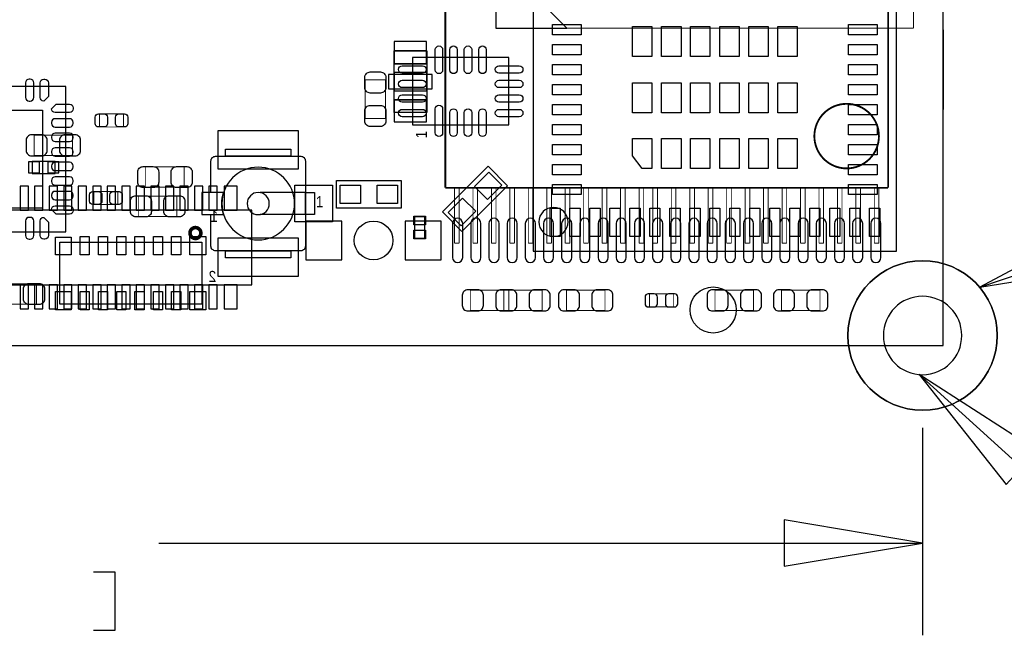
# Model space of a CAD drawing. Extents: x -9.2 to 76.7, y -8.3 to 44.6.
# Tile 6 of 10: x 35.8 to 62.9, y -8 to 9. Entities that reach past the tile are written whole.
import ezdxf

# ---------------------------------------------------------------- set-up
doc = ezdxf.new("R2010")
doc.units = 0
for name, color, linetype in [('ASSEMBLY_BOTTOM', 254, 'CONTINUOUS'), ('ASSEMBLY_TOP', 7, 'CONTINUOUS'), ('BOTTOM', 213, 'CONTINUOUS'), ('DIMENSION', 1, 'CONTINUOUS'), ('OUTLINE', 3, 'CONTINUOUS'), ('TOP', 7, 'CONTINUOUS')]:
    doc.layers.add(name, color=color, linetype=linetype)

msp = doc.modelspace()

# ---------------------------------------------------------------- linework, layer by layer
at = {"layer": 'ASSEMBLY_BOTTOM'}
for points, const_width in [([(48.89754, 21.740114), (48.89754, 8.739886)], 0.0254), ([(60.397644, 8.739886), (60.397644, 21.740114)], 0.0254), ([(47.505112, 21.1582), (47.505112, 4.3434)], 0.0508), ([(59.697112, 4.3434), (59.697112, 21.1582)], 0.0508), ([(48.89754, 8.739886), (60.397644, 8.739886)], 0.0254), ([(36.185094, 5.791708), (36.185094, 5.231892), (37.24529, 5.231892), (37.24529, 5.791708), (36.185094, 5.791708)], 0.024892), ([(47.505112, 4.3434), (59.697112, 4.3434)], 0.0508), ([(47.759112, 2.8194), (47.759112, 4.3434)], 0.0254), ([(47.886112, 4.3434), (47.886112, 2.8194)], 0.0254), ([(48.267112, 2.8194), (48.267112, 4.3434)], 0.0254), ([(48.394112, 4.3434), (48.394112, 2.8194)], 0.0254), ([(48.775112, 2.8194), (48.775112, 4.3434)], 0.0254), ([(48.902112, 4.3434), (48.902112, 2.8194)], 0.0254), ([(49.283112, 2.8194), (49.283112, 4.3434)], 0.0254), ([(49.410112, 4.3434), (49.410112, 2.8194)], 0.0254), ([(49.791112, 2.8194), (49.791112, 4.3434)], 0.0254), ([(49.918112, 4.3434), (49.918112, 2.8194)], 0.0254), ([(50.299112, 2.8194), (50.299112, 4.3434)], 0.0254), ([(50.426112, 4.3434), (50.426112, 2.8194)], 0.0254), ([(50.807112, 2.8194), (50.807112, 4.3434)], 0.0254), ([(50.934112, 4.3434), (50.934112, 2.8194)], 0.0254), ([(51.315112, 2.8194), (51.315112, 4.3434)], 0.0254), ([(51.442112, 4.3434), (51.442112, 2.8194)], 0.0254), ([(51.823112, 2.8194), (51.823112, 4.3434)], 0.0254), ([(51.950112, 4.3434), (51.950112, 2.8194)], 0.0254), ([(52.331112, 2.8194), (52.331112, 4.3434)], 0.0254), ([(52.458112, 4.3434), (52.458112, 2.8194)], 0.0254), ([(52.839112, 2.8194), (52.839112, 4.3434)], 0.0254), ([(52.966112, 4.3434), (52.966112, 2.8194)], 0.0254), ([(53.220112, 2.8194), (53.220112, 4.3434)], 0.0254), ([(53.347112, 4.3434), (53.347112, 2.8194)], 0.0254), ([(53.728112, 2.8194), (53.728112, 4.3434)], 0.0254), ([(53.855112, 4.3434), (53.855112, 2.8194)], 0.0254), ([(54.236112, 2.8194), (54.236112, 4.3434)], 0.0254), ([(54.363112, 4.3434), (54.363112, 2.8194)], 0.0254), ([(54.744112, 2.8194), (54.744112, 4.3434)], 0.0254), ([(54.871112, 4.3434), (54.871112, 2.8194)], 0.0254), ([(55.252112, 2.8194), (55.252112, 4.3434)], 0.0254), ([(55.379112, 4.3434), (55.379112, 2.8194)], 0.0254), ([(55.760112, 2.8194), (55.760112, 4.3434)], 0.0254), ([(55.887112, 4.3434), (55.887112, 2.8194)], 0.0254), ([(56.268112, 2.8194), (56.268112, 4.3434)], 0.0254), ([(56.395112, 4.3434), (56.395112, 2.8194)], 0.0254), ([(56.776112, 2.8194), (56.776112, 4.3434)], 0.0254), ([(56.903112, 4.3434), (56.903112, 2.8194)], 0.0254), ([(57.284112, 2.8194), (57.284112, 4.3434)], 0.0254), ([(57.411112, 4.3434), (57.411112, 2.8194)], 0.0254), ([(57.792112, 2.8194), (57.792112, 4.3434)], 0.0254), ([(57.919112, 4.3434), (57.919112, 2.8194)], 0.0254), ([(58.300112, 2.8194), (58.300112, 4.3434)], 0.0254), ([(58.427112, 4.3434), (58.427112, 2.8194)], 0.0254), ([(58.808112, 2.8194), (58.808112, 4.3434)], 0.0254), ([(58.935112, 4.3434), (58.935112, 2.8194)], 0.0254), ([(59.316112, 2.8194), (59.316112, 4.3434)], 0.0254), ([(59.443112, 4.3434), (59.443112, 2.8194)], 0.0254), ([(47.886112, 2.8194), (47.759112, 2.8194)], 0.0254), ([(48.394112, 2.8194), (48.267112, 2.8194)], 0.0254), ([(48.902112, 2.8194), (48.775112, 2.8194)], 0.0254), ([(49.410112, 2.8194), (49.283112, 2.8194)], 0.0254), ([(49.918112, 2.8194), (49.791112, 2.8194)], 0.0254), ([(50.426112, 2.8194), (50.299112, 2.8194)], 0.0254), ([(50.934112, 2.8194), (50.807112, 2.8194)], 0.0254), ([(51.442112, 2.8194), (51.315112, 2.8194)], 0.0254), ([(51.950112, 2.8194), (51.823112, 2.8194)], 0.0254), ([(52.458112, 2.8194), (52.331112, 2.8194)], 0.0254), ([(52.966112, 2.8194), (52.839112, 2.8194)], 0.0254), ([(53.347112, 2.8194), (53.220112, 2.8194)], 0.0254), ([(53.855112, 2.8194), (53.728112, 2.8194)], 0.0254), ([(54.363112, 2.8194), (54.236112, 2.8194)], 0.0254), ([(54.871112, 2.8194), (54.744112, 2.8194)], 0.0254), ([(55.379112, 2.8194), (55.252112, 2.8194)], 0.0254), ([(55.887112, 2.8194), (55.760112, 2.8194)], 0.0254), ([(56.395112, 2.8194), (56.268112, 2.8194)], 0.0254), ([(56.903112, 2.8194), (56.776112, 2.8194)], 0.0254), ([(57.411112, 2.8194), (57.284112, 2.8194)], 0.0254), ([(57.919112, 2.8194), (57.792112, 2.8194)], 0.0254), ([(58.427112, 2.8194), (58.300112, 2.8194)], 0.0254), ([(58.935112, 2.8194), (58.808112, 2.8194)], 0.0254), ([(59.443112, 2.8194), (59.316112, 2.8194)], 0.0254), ([(49.253902, 0.964692), (49.253902, 1.524508), (48.193706, 1.524508), (48.193706, 0.964692), (49.253902, 0.964692)], 0.024892), ([(49.113694, 1.524508), (49.113694, 0.964692), (50.17389, 0.964692), (50.17389, 1.524508), (49.113694, 1.524508)], 0.024892), ([(50.840894, 1.524508), (50.840894, 0.964692), (51.90109, 0.964692), (51.90109, 1.524508), (50.840894, 1.524508)], 0.024892), ([(53.783738, 1.064514), (53.783738, 1.424686), (53.123846, 1.424686), (53.123846, 1.064514), (53.783738, 1.064514)], 0.024892), ([(55.99049, 0.964692), (55.99049, 1.524508), (54.930294, 1.524508), (54.930294, 0.964692), (55.99049, 0.964692)], 0.024892), ([(56.759094, 1.524508), (56.759094, 0.964692), (57.81929, 0.964692), (57.81929, 1.524508), (56.759094, 1.524508)], 0.024892)]:
    msp.add_lwpolyline(points, dxfattribs=dict(at, const_width=const_width))
for points in [[(48.896524, 10.691114), (48.896524, 8.739886), (50.847498, 8.739886)], [(46.994572, 8.1153), (46.095412, 8.1153), (46.095412, 7.76478), (46.994572, 7.76478)], [(46.994572, 7.51332), (46.095412, 7.51332), (46.095412, 7.01548), (46.994572, 7.01548)], [(46.994572, 6.4135), (46.095412, 6.4135), (46.095412, 6.76402), (46.994572, 6.76402)]]:
    msp.add_lwpolyline(points, close=True, dxfattribs=at)
for points in [[(46.095412, 6.4135), (46.095412, 8.1153)], [(46.095412, 8.1153), (46.994572, 8.1153)], [(46.994572, 8.1153), (46.994572, 6.4135)], [(46.994572, 6.4135), (46.095412, 6.4135)], [(36.132008, 5.070856), (36.132008, 4.740656)], [(36.761928, 5.070856), (36.132008, 5.070856)], [(36.761928, 4.740656), (36.761928, 5.070856)], [(36.132008, 4.740656), (36.761928, 4.740656)], [(42.181272, 3.73126), (22.445472, 3.73126), (22.445472, 1.67386), (42.181272, 1.67386), (42.181272, 3.73126)]]:
    msp.add_lwpolyline(points, dxfattribs=at)
at = {"layer": 'ASSEMBLY_BOTTOM', "const_width": 0.0508}
msp.add_lwpolyline([(59.443112, 5.7658, 1), (57.665112, 5.7658, 1), (59.443112, 5.7658)], format="xyb", dxfattribs=at)
at = {"layer": 'ASSEMBLY_TOP'}
for points in [[(49.928272, 2.59588), (59.925712, 2.59588), (59.925712, 12.59332), (49.928272, 12.59332), (49.928272, 2.59588)], [(46.605444, 7.926324), (46.605444, 6.076188)], [(49.25568, 7.926324), (46.605444, 7.926324)], [(49.25568, 6.076188), (49.25568, 7.926324)], [(33.065212, 3.13182), (37.063172, 3.13182), (37.063172, 7.12978), (33.065212, 7.12978), (33.065212, 3.13182)], [(46.605444, 6.076188), (49.25568, 6.076188)], [(47.425356, 3.678428), (48.682656, 4.935728), (49.221644, 4.39674), (47.964344, 3.13944), (47.425356, 3.678428)], [(44.513754, 4.545838), (46.291754, 4.545838), (46.291754, 3.783838), (44.513754, 3.783838), (44.513754, 4.545838)], [(43.654726, 4.210812), (42.408856, 4.210812)], [(41.054782, 2.737866), (41.054782, 3.610864)], [(43.654726, 3.610864), (42.408856, 3.610864)], [(46.659038, 2.961132), (46.938946, 2.961132), (46.938946, 3.541268), (46.659038, 3.541268), (46.659038, 2.961132)]]:
    msp.add_lwpolyline(points, dxfattribs=at)
at = {"layer": 'ASSEMBLY_TOP', "const_width": 0.024892}
for points in [[(45.299884, 7.311898), (45.8597, 7.311898), (45.8597, 6.251702), (45.299884, 6.251702), (45.299884, 7.311898)], [(37.985446, 6.017514), (37.985446, 6.377686), (38.645338, 6.377686), (38.645338, 6.017514), (37.985446, 6.017514)], [(40.317674, 4.917694), (40.317674, 4.357878), (39.257478, 4.357878), (39.257478, 4.917694), (40.317674, 4.917694)], [(37.833046, 3.883914), (37.833046, 4.244086), (38.492938, 4.244086), (38.492938, 3.883914), (37.833046, 3.883914)], [(39.055294, 3.555492), (39.055294, 4.115308), (40.11549, 4.115308), (40.11549, 3.555492), (39.055294, 3.555492)], [(35.194494, 1.142492), (35.194494, 1.702308), (36.25469, 1.702308), (36.25469, 1.142492), (35.194494, 1.142492)]]:
    msp.add_lwpolyline(points, dxfattribs=at)
at = {"layer": 'ASSEMBLY_TOP'}
for points in [[(41.054782, 4.210812), (41.054782, 5.08381, -0.414214), (41.181782, 5.21081), (43.527726, 5.21081, -0.414214), (43.654726, 5.08381), (43.654726, 2.737866, -0.414214), (43.527726, 2.610866), (41.181782, 2.610866, -0.414214), (41.054782, 2.737866)], [(43.354752, 3.910838, 1), (41.354756, 3.910838, 1), (43.354752, 3.910838)], [(42.659554, 3.910838, 1), (42.049954, 3.910838, 1), (42.659554, 3.910838)]]:
    msp.add_lwpolyline(points, format="xyb", dxfattribs=at)
for points in [[(43.256454, 5.21081), (41.453054, 5.21081), (41.453054, 5.409438), (43.256454, 5.409438)], [(43.904154, 3.610864), (43.654726, 3.610864), (43.654726, 4.210812), (43.904154, 4.210812)], [(40.799512, 2.8448), (40.799512, 1.143), (36.898072, 1.143), (36.898072, 2.8448)], [(43.256454, 2.412238), (41.453054, 2.412238), (41.453054, 2.610866), (43.256454, 2.610866)]]:
    msp.add_lwpolyline(points, close=True, dxfattribs=at)
for points in [[(41.400984, 4.210812), (40.805354, 4.210812), (40.805354, 3.610864), (41.400984, 3.610864, -0.076601), (41.354756, 3.910838, -0.076974)], [(50.883312, 3.4036, 1), (50.080672, 3.4036, 1)]]:
    msp.add_lwpolyline(points, format="xyb", close=True, dxfattribs=at)
at = {"layer": 'ASSEMBLY_TOP', "const_width": 0.09906}
msp.add_lwpolyline([(40.776398, 3.099054, 1.000127), (40.47744, 3.0988, 0.999873), (40.776398, 3.099054)], format="xyb", dxfattribs=at)
at = {"layer": 'BOTTOM'}
for points in [[(46.989492, 8.3693), (46.100492, 8.3693), (46.100492, 7.7597), (46.989492, 7.7597)], [(47.144432, 7.46506), (45.945552, 7.46506), (45.945552, 7.06374), (47.144432, 7.06374)], [(46.989492, 6.7691), (46.100492, 6.7691), (46.100492, 6.1595), (46.989492, 6.1595)], [(36.332414, 4.753356), (36.332414, 5.058156), (36.027614, 5.058156), (36.027614, 4.753356)], [(36.866322, 4.753356), (36.866322, 5.058156), (36.561522, 5.058156), (36.561522, 4.753356)], [(36.028122, 3.72745), (36.028122, 4.38785), (35.799522, 4.38785), (35.799522, 3.72745)], [(36.428172, 3.72745), (36.428172, 4.38785), (36.199572, 4.38785), (36.199572, 3.72745)], [(36.828222, 3.72745), (36.828222, 4.38785), (36.599622, 4.38785), (36.599622, 3.72745)], [(37.228272, 3.72745), (37.228272, 4.38785), (36.999672, 4.38785), (36.999672, 3.72745)], [(37.628322, 3.72745), (37.628322, 4.38785), (37.399722, 4.38785), (37.399722, 3.72745)], [(38.028372, 3.72745), (38.028372, 4.38785), (37.799772, 4.38785), (37.799772, 3.72745)], [(38.428422, 3.72745), (38.428422, 4.38785), (38.199822, 4.38785), (38.199822, 3.72745)], [(38.828472, 3.72745), (38.828472, 4.38785), (38.599872, 4.38785), (38.599872, 3.72745)], [(39.228522, 3.72745), (39.228522, 4.38785), (38.999922, 4.38785), (38.999922, 3.72745)], [(39.628572, 3.72745), (39.628572, 4.38785), (39.399972, 4.38785), (39.399972, 3.72745)], [(40.028622, 3.72745), (40.028622, 4.38785), (39.800022, 4.38785), (39.800022, 3.72745)], [(40.428672, 3.72745), (40.428672, 4.38785), (40.200072, 4.38785), (40.200072, 3.72745)], [(40.828722, 3.72745), (40.828722, 4.38785), (40.600122, 4.38785), (40.600122, 3.72745)], [(41.228772, 3.72745), (41.228772, 4.38785), (41.000172, 4.38785), (41.000172, 3.72745)], [(41.774872, 3.72745), (41.774872, 4.38785), (41.419272, 4.38785), (41.419272, 3.72745)], [(43.666664, 2.361438), (44.657264, 2.361438), (44.657264, 3.428238), (43.666664, 3.428238)], [(46.402244, 2.361438), (47.392844, 2.361438), (47.392844, 3.428238), (46.402244, 3.428238)], [(36.028122, 1.01727), (36.028122, 1.67767), (35.799522, 1.67767), (35.799522, 1.01727)], [(36.428172, 1.01727), (36.428172, 1.67767), (36.199572, 1.67767), (36.199572, 1.01727)], [(36.828222, 1.01727), (36.828222, 1.67767), (36.599622, 1.67767), (36.599622, 1.01727)], [(37.228272, 1.01727), (37.228272, 1.67767), (36.999672, 1.67767), (36.999672, 1.01727)], [(37.628322, 1.01727), (37.628322, 1.67767), (37.399722, 1.67767), (37.399722, 1.01727)], [(38.028372, 1.01727), (38.028372, 1.67767), (37.799772, 1.67767), (37.799772, 1.01727)], [(38.428422, 1.01727), (38.428422, 1.67767), (38.199822, 1.67767), (38.199822, 1.01727)], [(38.828472, 1.01727), (38.828472, 1.67767), (38.599872, 1.67767), (38.599872, 1.01727)], [(39.228522, 1.01727), (39.228522, 1.67767), (38.999922, 1.67767), (38.999922, 1.01727)], [(39.628572, 1.01727), (39.628572, 1.67767), (39.399972, 1.67767), (39.399972, 1.01727)], [(40.028622, 1.01727), (40.028622, 1.67767), (39.800022, 1.67767), (39.800022, 1.01727)], [(40.428672, 1.01727), (40.428672, 1.67767), (40.200072, 1.67767), (40.200072, 1.01727)], [(40.828722, 1.01727), (40.828722, 1.67767), (40.600122, 1.67767), (40.600122, 1.01727)], [(41.228772, 1.01727), (41.228772, 1.67767), (41.000172, 1.67767), (41.000172, 1.01727)], [(41.774872, 1.01727), (41.774872, 1.67767), (41.419272, 1.67767), (41.419272, 1.01727)]]:
    msp.add_lwpolyline(points, close=True, dxfattribs=at)
for points in [[(36.115244, 5.221732), (36.395152, 5.221732, 0.414846), (36.545266, 5.371846), (36.545266, 5.651754, 0.414846), (36.395152, 5.801868), (36.115244, 5.801868, 0.414846), (35.96513, 5.651754), (35.96513, 5.371846, 0.414846)], [(37.31514, 5.801868), (37.035232, 5.801868, 0.414846), (36.885118, 5.651754), (36.885118, 5.371846, 0.414846), (37.035232, 5.221732), (37.31514, 5.221732, 0.414846), (37.465254, 5.371846), (37.465254, 5.651754, 0.414846)], [(47.705772, 3.3655), (47.705772, 2.4257, 1), (47.985172, 2.4257), (47.985172, 3.3655, 1)], [(48.206152, 3.3655), (48.206152, 2.4257, 1), (48.485552, 2.4257), (48.485552, 3.3655, 1)], [(48.706532, 3.3655), (48.706532, 2.4257, 1), (48.985932, 2.4257), (48.985932, 3.3655, 1)], [(49.206912, 3.3655), (49.206912, 2.4257, 1), (49.486312, 2.4257), (49.486312, 3.3655, 1)], [(49.707292, 3.3655), (49.707292, 2.4257, 1), (49.986692, 2.4257), (49.986692, 3.3655, 1)], [(50.207672, 3.3655), (50.207672, 2.4257, 1), (50.487072, 2.4257), (50.487072, 3.3655, 1)], [(50.708052, 3.3655), (50.708052, 2.4257, 1), (50.987452, 2.4257), (50.987452, 3.3655, 1)], [(51.208432, 3.3655), (51.208432, 2.4257, 1), (51.487832, 2.4257), (51.487832, 3.3655, 1)], [(51.711352, 3.3655), (51.711352, 2.4257, 1), (51.990752, 2.4257), (51.990752, 3.3655, 1)], [(52.209192, 3.3655), (52.209192, 2.4257, 1), (52.488592, 2.4257), (52.488592, 3.3655, 1)], [(52.709572, 3.3655), (52.709572, 2.4257, 1), (52.988972, 2.4257), (52.988972, 3.3655, 1)], [(53.212492, 3.3655), (53.212492, 2.4257, 1), (53.491892, 2.4257), (53.491892, 3.3655, 1)], [(53.710332, 3.3655), (53.710332, 2.4257, 1), (53.989732, 2.4257), (53.989732, 3.3655, 1)], [(54.213252, 3.3655), (54.213252, 2.4257, 1), (54.492652, 2.4257), (54.492652, 3.3655, 1)], [(54.713632, 3.3655), (54.713632, 2.4257, 1), (54.993032, 2.4257), (54.993032, 3.3655, 1)], [(55.211472, 3.3655), (55.211472, 2.4257, 1), (55.490872, 2.4257), (55.490872, 3.3655, 1)], [(55.714392, 3.3655), (55.714392, 2.4257, 1), (55.993792, 2.4257), (55.993792, 3.3655, 1)], [(56.214772, 3.3655), (56.214772, 2.4257, 1), (56.494172, 2.4257), (56.494172, 3.3655, 1)], [(56.715152, 3.3655), (56.715152, 2.4257, 1), (56.994552, 2.4257), (56.994552, 3.3655, 1)], [(57.215532, 3.3655), (57.215532, 2.4257, 1), (57.494932, 2.4257), (57.494932, 3.3655, 1)], [(57.715912, 3.3655), (57.715912, 2.4257, 1), (57.995312, 2.4257), (57.995312, 3.3655, 1)], [(58.216292, 3.3655), (58.216292, 2.4257, 1), (58.495692, 2.4257), (58.495692, 3.3655, 1)], [(58.716672, 3.3655), (58.716672, 2.4257, 1), (58.996072, 2.4257), (58.996072, 3.3655, 1)], [(59.217052, 3.3655), (59.217052, 2.4257, 1), (59.496452, 2.4257), (59.496452, 3.3655, 1)], [(48.123856, 0.954532), (48.403764, 0.954532, 0.414846), (48.553878, 1.104646), (48.553878, 1.384554, 0.414846), (48.403764, 1.534668), (48.123856, 1.534668, 0.414846), (47.973742, 1.384554), (47.973742, 1.104646, 0.414846)], [(49.043844, 0.954532), (49.323752, 0.954532, 0.414846), (49.473866, 1.104646), (49.473866, 1.384554, 0.414846), (49.323752, 1.534668), (49.043844, 1.534668, 0.414846), (48.89373, 1.384554), (48.89373, 1.104646, 0.414846)], [(49.323752, 1.534668), (49.043844, 1.534668, 0.414846), (48.89373, 1.384554), (48.89373, 1.104646, 0.414846), (49.043844, 0.954532), (49.323752, 0.954532, 0.414846), (49.473866, 1.104646), (49.473866, 1.384554, 0.414846)], [(50.24374, 1.534668), (49.963832, 1.534668, 0.414846), (49.813718, 1.384554), (49.813718, 1.104646, 0.414846), (49.963832, 0.954532), (50.24374, 0.954532, 0.414846), (50.393854, 1.104646), (50.393854, 1.384554, 0.414846)], [(50.771044, 0.954532), (51.050952, 0.954532, 0.414846), (51.201066, 1.104646), (51.201066, 1.384554, 0.414846), (51.050952, 1.534668), (50.771044, 1.534668, 0.414846), (50.62093, 1.384554), (50.62093, 1.104646, 0.414846)], [(51.97094, 1.534668), (51.691032, 1.534668, 0.414846), (51.540918, 1.384554), (51.540918, 1.104646, 0.414846), (51.691032, 0.954532), (51.97094, 0.954532, 0.414846), (52.121054, 1.104646), (52.121054, 1.384554, 0.414846)], [(53.093874, 1.064514), (53.253894, 1.064514, 0.413587), (53.34381, 1.154684), (53.34381, 1.334516, 0.413587), (53.253894, 1.424686), (53.093874, 1.424686, 0.413587), (53.003958, 1.334516), (53.003958, 1.154684, 0.413587)], [(53.81371, 1.424686), (53.65369, 1.424686, 0.413587), (53.563774, 1.334516), (53.563774, 1.154684, 0.413587), (53.65369, 1.064514), (53.81371, 1.064514, 0.413587), (53.903626, 1.154684), (53.903626, 1.334516, 0.413587)], [(54.860444, 0.954532), (55.140352, 0.954532, 0.414846), (55.290466, 1.104646), (55.290466, 1.384554, 0.414846), (55.140352, 1.534668), (54.860444, 1.534668, 0.414846), (54.71033, 1.384554), (54.71033, 1.104646, 0.414846)], [(56.06034, 1.534668), (55.780432, 1.534668, 0.414846), (55.630318, 1.384554), (55.630318, 1.104646, 0.414846), (55.780432, 0.954532), (56.06034, 0.954532, 0.414846), (56.210454, 1.104646), (56.210454, 1.384554, 0.414846)], [(56.689244, 0.954532), (56.969152, 0.954532, 0.414846), (57.119266, 1.104646), (57.119266, 1.384554, 0.414846), (56.969152, 1.534668), (56.689244, 1.534668, 0.414846), (56.53913, 1.384554), (56.53913, 1.104646, 0.414846)], [(57.88914, 1.534668), (57.609232, 1.534668, 0.414846), (57.459118, 1.384554), (57.459118, 1.104646, 0.414846), (57.609232, 0.954532), (57.88914, 0.954532, 0.414846), (58.039254, 1.104646), (58.039254, 1.384554, 0.414846)]]:
    msp.add_lwpolyline(points, format="xyb", close=True, dxfattribs=at)
for centre, radius in [((45.529754, 2.894838), 0.5334), ((60.644532, 0.2794), 2.0574)]:
    msp.add_circle(centre, radius, dxfattribs=at)
at = {"layer": 'DIMENSION'}
for points in [[(61.210952, 2.54), (61.210952, 44.597066)], [(65.624964, 3.424682), (62.217808, 1.60528), (66.030856, 2.22123), (65.624964, 3.424682)], [(62.217808, 1.60528), (65.372488, 2.669286)], [(60.54725, -0.795782), (65.975484, -5.710428), (64.965072, -5.688584)], [(63.797942, -2.882138), (60.54725, -0.795782), (62.945518, -3.823716), (63.797942, -2.882138)], [(60.644532, -2.2606), (60.644532, -7.972044)], [(56.834532, -6.067044), (60.644532, -5.432044), (56.834532, -4.797044), (56.834532, -6.067044)], [(39.620952, -5.432044), (60.644532, -5.432044)], [(37.823902, -7.832344), (38.420802, -7.832344), (38.420802, -6.232144), (37.823902, -6.232144)]]:
    msp.add_lwpolyline(points, dxfattribs=at)
for points in [[(62.701932, 0.2794, 1), (58.587132, 0.2794, 1)], [(61.724032, 0.2794, 1), (59.565032, 0.2794, 1)]]:
    msp.add_lwpolyline(points, format="xyb", close=True, dxfattribs=at)
at = {"layer": 'OUTLINE'}
msp.add_lwpolyline([(6.031992, 30.1117), (6.031992, 0), (61.210952, 0), (61.210952, 30.1117)], close=True, dxfattribs=at)
for points in [[(61.210952, 8.69188), (61.210952, 6.499606)], [(61.210952, 0.20828), (61.210952, 2.400554)]]:
    msp.add_lwpolyline(points, dxfattribs=at)
at = {"layer": 'TOP'}
for points in [[(51.246532, 8.55472), (50.459132, 8.55472), (50.459132, 8.83412), (51.246532, 8.83412)], [(52.661312, 7.95655), (52.661312, 8.78205), (53.194712, 8.78205), (53.194712, 7.95655)], [(53.461412, 7.95655), (53.461412, 8.78205), (53.994812, 8.78205), (53.994812, 7.95655)], [(54.258972, 7.95655), (54.258972, 8.78205), (54.792372, 8.78205), (54.792372, 7.95655)], [(55.061612, 7.95655), (55.061612, 8.78205), (55.595012, 8.78205), (55.595012, 7.95655)], [(55.859172, 7.95655), (55.859172, 8.78205), (56.392572, 8.78205), (56.392572, 7.95655)], [(56.659272, 7.95655), (56.659272, 8.78205), (57.192672, 8.78205), (57.192672, 7.95655)], [(59.394852, 8.55472), (58.607452, 8.55472), (58.607452, 8.83412), (59.394852, 8.83412)], [(51.246532, 8.00354), (50.459132, 8.00354), (50.459132, 8.28294), (51.246532, 8.28294)], [(59.394852, 8.00354), (58.607452, 8.00354), (58.607452, 8.28294), (59.394852, 8.28294)], [(51.246532, 7.4549), (50.459132, 7.4549), (50.459132, 7.7343), (51.246532, 7.7343)], [(59.394852, 7.4549), (58.607452, 7.4549), (58.607452, 7.7343), (59.394852, 7.7343)], [(51.246532, 6.90626), (50.459132, 6.90626), (50.459132, 7.18566), (51.246532, 7.18566)], [(52.661312, 6.40715), (52.661312, 7.23265), (53.194712, 7.23265), (53.194712, 6.40715)], [(53.461412, 6.40715), (53.461412, 7.23265), (53.994812, 7.23265), (53.994812, 6.40715)], [(54.258972, 6.40715), (54.258972, 7.23265), (54.792372, 7.23265), (54.792372, 6.40715)], [(55.061612, 6.40715), (55.061612, 7.23265), (55.595012, 7.23265), (55.595012, 6.40715)], [(55.859172, 6.40715), (55.859172, 7.23265), (56.392572, 7.23265), (56.392572, 6.40715)], [(56.659272, 6.40715), (56.659272, 7.23265), (57.192672, 7.23265), (57.192672, 6.40715)], [(59.394852, 6.90626), (58.607452, 6.90626), (58.607452, 7.18566), (59.394852, 7.18566)], [(51.246532, 6.35508), (50.459132, 6.35508), (50.459132, 6.63448), (51.246532, 6.63448)], [(59.394852, 6.35508), (58.607452, 6.35508), (58.607452, 6.63448), (59.394852, 6.63448)], [(33.714182, 3.78079), (33.714182, 6.48081), (36.414202, 6.48081), (36.414202, 3.78079)], [(51.246532, 5.8039), (50.459132, 5.8039), (50.459132, 6.0833), (51.246532, 6.0833)], [(59.394852, 5.8039), (58.607452, 5.8039), (58.607452, 6.0833), (59.394852, 6.0833)], [(43.459654, 4.852416), (41.249854, 4.852416), (41.249854, 5.919216), (43.459654, 5.919216)], [(53.194712, 4.87045), (52.928012, 4.87045), (52.661312, 5.2197), (52.661312, 5.69595), (53.194712, 5.69595)], [(53.461412, 4.87045), (53.461412, 5.69595), (53.994812, 5.69595), (53.994812, 4.87045)], [(54.258972, 4.87045), (54.258972, 5.69595), (54.792372, 5.69595), (54.792372, 4.87045)], [(55.061612, 4.87045), (55.061612, 5.69595), (55.595012, 5.69595), (55.595012, 4.87045)], [(55.859172, 4.87045), (55.859172, 5.69595), (56.392572, 5.69595), (56.392572, 4.87045)], [(56.659272, 4.87045), (56.659272, 5.69595), (57.192672, 5.69595), (57.192672, 4.87045)], [(51.246532, 5.25526), (50.459132, 5.25526), (50.459132, 5.53466), (51.246532, 5.53466)], [(59.394852, 5.25526), (58.607452, 5.25526), (58.607452, 5.53466), (59.394852, 5.53466)], [(51.246532, 4.70408), (50.459132, 4.70408), (50.459132, 4.98348), (51.246532, 4.98348)], [(59.394852, 4.70408), (58.607452, 4.70408), (58.607452, 4.98348), (59.394852, 4.98348)], [(48.700617, 4.773911), (49.059827, 4.414701), (48.664695, 4.019569), (48.305485, 4.378779)], [(44.40047, 3.402838), (43.35907, 3.402838), (43.35907, 4.418838), (44.40047, 4.418838)], [(45.174154, 4.418838), (45.174154, 3.910838), (44.615354, 3.910838), (44.615354, 4.418838)], [(46.190154, 4.418838), (46.190154, 3.910838), (45.631354, 3.910838), (45.631354, 4.418838)], [(51.246532, 4.15544), (50.459132, 4.15544), (50.459132, 4.43484), (51.246532, 4.43484)], [(59.394852, 4.15544), (58.607452, 4.15544), (58.607452, 4.43484), (59.394852, 4.43484)], [(47.982305, 4.055599), (48.341515, 3.696389), (47.946383, 3.301257), (47.587173, 3.660467)], [(46.638972, 3.32105), (46.638972, 3.56108), (46.959012, 3.56108), (46.959012, 3.32105)], [(50.388012, 2.99974), (50.388012, 3.78714), (50.667412, 3.78714), (50.667412, 2.99974)], [(50.936652, 2.99974), (50.936652, 3.78714), (51.216052, 3.78714), (51.216052, 2.99974)], [(51.487832, 2.99974), (51.487832, 3.78714), (51.767232, 3.78714), (51.767232, 2.99974)], [(52.036472, 2.99974), (52.036472, 3.78714), (52.315872, 3.78714), (52.315872, 2.99974)], [(52.587652, 2.99974), (52.587652, 3.78714), (52.867052, 3.78714), (52.867052, 2.99974)], [(53.136292, 2.99974), (53.136292, 3.78714), (53.415692, 3.78714), (53.415692, 2.99974)], [(53.687472, 2.99974), (53.687472, 3.78714), (53.966872, 3.78714), (53.966872, 2.99974)], [(54.238652, 2.99974), (54.238652, 3.78714), (54.518052, 3.78714), (54.518052, 2.99974)], [(54.787292, 2.99974), (54.787292, 3.78714), (55.066692, 3.78714), (55.066692, 2.99974)], [(55.335932, 2.99974), (55.335932, 3.78714), (55.615332, 3.78714), (55.615332, 2.99974)], [(55.887112, 2.99974), (55.887112, 3.78714), (56.166512, 3.78714), (56.166512, 2.99974)], [(56.438292, 2.99974), (56.438292, 3.78714), (56.717692, 3.78714), (56.717692, 2.99974)], [(56.986932, 2.99974), (56.986932, 3.78714), (57.266332, 3.78714), (57.266332, 2.99974)], [(57.538112, 2.99974), (57.538112, 3.78714), (57.817512, 3.78714), (57.817512, 2.99974)], [(58.086752, 2.99974), (58.086752, 3.78714), (58.366152, 3.78714), (58.366152, 2.99974)], [(58.637932, 2.99974), (58.637932, 3.78714), (58.917332, 3.78714), (58.917332, 2.99974)], [(59.186572, 2.99974), (59.186572, 3.78714), (59.465972, 3.78714), (59.465972, 2.99974)], [(37.705792, 3.00228), (37.705792, 2.49428), (37.451792, 2.49428), (37.451792, 3.00228)], [(38.208712, 3.00228), (38.208712, 2.49428), (37.954712, 2.49428), (37.954712, 3.00228)], [(38.714172, 3.00228), (38.714172, 2.49428), (38.460172, 2.49428), (38.460172, 3.00228)], [(39.217092, 3.00228), (39.217092, 2.49428), (38.963092, 2.49428), (38.963092, 3.00228)], [(39.722552, 3.00228), (39.722552, 2.49428), (39.468552, 2.49428), (39.468552, 3.00228)], [(40.225472, 3.00228), (40.225472, 2.49428), (39.971472, 2.49428), (39.971472, 3.00228)], [(40.476932, 2.49428), (40.476932, 3.00228), (40.908732, 3.00228), (40.908732, 2.49428)], [(46.638972, 2.941066), (46.638972, 3.181096), (46.959012, 3.181096), (46.959012, 2.941066)], [(36.771072, 2.49428), (36.771072, 2.981198), (37.202872, 2.981198), (37.202872, 2.49428)], [(43.459654, 1.90246), (41.249854, 1.90246), (41.249854, 2.96926), (43.459654, 2.96926)], [(37.202872, 1.49352), (37.202872, 0.98552), (36.771072, 0.98552), (36.771072, 1.49352)], [(37.705792, 1.49352), (37.705792, 0.98552), (37.451792, 0.98552), (37.451792, 1.49352)], [(38.208712, 1.49352), (38.208712, 0.98552), (37.954712, 0.98552), (37.954712, 1.49352)], [(38.714172, 1.49352), (38.714172, 0.98552), (38.460172, 0.98552), (38.460172, 1.49352)], [(39.217092, 1.49352), (39.217092, 0.98552), (38.963092, 0.98552), (38.963092, 1.49352)], [(39.722552, 1.49352), (39.722552, 0.98552), (39.468552, 0.98552), (39.468552, 1.49352)], [(40.225472, 1.49352), (40.225472, 0.98552), (39.971472, 0.98552), (39.971472, 1.49352)], [(40.908732, 1.49352), (40.908732, 0.98552), (40.476932, 0.98552), (40.476932, 1.49352)]]:
    msp.add_lwpolyline(points, close=True, dxfattribs=at)
for points in [[(47.432214, 8.14578), (47.432214, 7.58698, -1), (47.229014, 7.58698), (47.229014, 8.14578, -1)], [(47.832264, 8.14578), (47.832264, 7.58698, -1), (47.629064, 7.58698), (47.629064, 8.14578, -1)], [(48.23206, 8.14578), (48.23206, 7.58698, -1), (48.02886, 7.58698), (48.02886, 8.14578, -1)], [(48.63211, 8.14578), (48.63211, 7.58698, -1), (48.42891, 7.58698), (48.42891, 8.14578, -1)], [(46.877478, 7.499604), (46.318678, 7.499604, -1), (46.318678, 7.702804), (46.877478, 7.702804, -1)], [(49.542446, 7.499604), (48.983646, 7.499604, -1), (48.983646, 7.702804), (49.542446, 7.702804, -1)], [(36.078414, 7.330694), (36.049966, 7.330694, 0.414214), (35.94989, 7.230618), (35.94989, 6.830822, 0.414214), (36.049966, 6.730746), (36.078414, 6.730746, 0.414214), (36.17849, 6.830822), (36.17849, 7.230618, 0.414214)], [(36.478464, 7.330694, -0.414214), (36.57854, 7.230618), (36.57854, 6.85927), (36.450016, 6.730746, -0.414214), (36.34994, 6.830822), (36.34994, 7.230618, -0.414214), (36.450016, 7.330694)], [(45.86986, 7.381748), (45.86986, 7.10184, -0.414846), (45.719746, 6.951726), (45.439838, 6.951726, -0.414846), (45.289724, 7.10184), (45.289724, 7.381748, -0.414846), (45.439838, 7.531862), (45.719746, 7.531862, -0.414846)], [(46.877478, 7.099554), (46.318678, 7.099554, -1), (46.318678, 7.302754), (46.877478, 7.302754, -1)], [(49.542446, 7.099554), (48.983646, 7.099554, -1), (48.983646, 7.302754), (49.542446, 7.302754, -1)], [(46.877478, 6.699758), (46.318678, 6.699758, -1), (46.318678, 6.902958), (46.877478, 6.902958, -1)], [(49.542446, 6.699758), (48.983646, 6.699758, -1), (48.983646, 6.902958), (49.542446, 6.902958, -1)], [(37.264086, 6.516624, -0.414214), (37.16401, 6.416548), (36.764214, 6.416548, -0.414214), (36.664138, 6.516624), (36.792662, 6.645148), (37.16401, 6.645148, -0.414214), (37.264086, 6.545072)], [(45.289724, 6.181852), (45.289724, 6.46176, -0.414846), (45.439838, 6.611874), (45.719746, 6.611874, -0.414846), (45.86986, 6.46176), (45.86986, 6.181852, -0.414846), (45.719746, 6.031738), (45.439838, 6.031738, -0.414846)], [(47.432214, 6.517132), (47.432214, 5.856732, -1), (47.229014, 5.856732), (47.229014, 6.517132, -1)], [(47.832264, 6.415532), (47.832264, 5.856732, -1), (47.629064, 5.856732), (47.629064, 6.415532, -1)], [(48.23206, 6.415532), (48.23206, 5.856732, -1), (48.02886, 5.856732), (48.02886, 6.415532, -1)], [(48.63211, 6.415532), (48.63211, 5.856732, -1), (48.42891, 5.856732), (48.42891, 6.415532, -1)], [(36.664138, 6.145022), (36.664138, 6.116574, 0.414214), (36.764214, 6.016498), (37.16401, 6.016498, 0.414214), (37.264086, 6.116574), (37.264086, 6.145022, 0.414214), (37.16401, 6.245098), (36.764214, 6.245098, 0.414214)], [(37.955474, 6.377686), (38.115494, 6.377686, -0.413587), (38.20541, 6.287516), (38.20541, 6.107684, -0.413587), (38.115494, 6.017514), (37.955474, 6.017514, -0.413587), (37.865558, 6.107684), (37.865558, 6.287516, -0.413587)], [(38.67531, 6.017514), (38.51529, 6.017514, -0.413587), (38.425374, 6.107684), (38.425374, 6.287516, -0.413587), (38.51529, 6.377686), (38.67531, 6.377686, -0.413587), (38.765226, 6.287516), (38.765226, 6.107684, -0.413587)], [(46.877478, 6.299708), (46.318678, 6.299708, -1), (46.318678, 6.502908), (46.877478, 6.502908, -1)], [(49.542446, 6.299708), (48.983646, 6.299708, -1), (48.983646, 6.502908), (49.542446, 6.502908, -1)], [(36.664138, 5.744972), (36.664138, 5.716524, 0.414214), (36.764214, 5.616448), (37.16401, 5.616448, 0.414214), (37.264086, 5.716524), (37.264086, 5.744972, 0.414214), (37.16401, 5.845048), (36.764214, 5.845048, 0.414214)], [(36.664138, 5.344922), (36.664138, 5.316474, 0.414214), (36.764214, 5.216398), (37.16401, 5.216398, 0.414214), (37.264086, 5.316474), (37.264086, 5.344922, 0.414214), (37.16401, 5.444998), (36.764214, 5.444998, 0.414214)], [(36.664138, 4.945126), (36.664138, 4.916678, 0.414214), (36.764214, 4.816602), (37.16401, 4.816602, 0.414214), (37.264086, 4.916678), (37.264086, 4.945126, 0.414214), (37.16401, 5.045202), (36.764214, 5.045202, 0.414214)], [(39.187628, 4.927854), (39.467536, 4.927854, -0.414846), (39.61765, 4.77774), (39.61765, 4.497832, -0.414846), (39.467536, 4.347718), (39.187628, 4.347718, -0.414846), (39.037514, 4.497832), (39.037514, 4.77774, -0.414846)], [(40.387524, 4.347718), (40.107616, 4.347718, -0.414846), (39.957502, 4.497832), (39.957502, 4.77774, -0.414846), (40.107616, 4.927854), (40.387524, 4.927854, -0.414846), (40.537638, 4.77774), (40.537638, 4.497832, -0.414846)], [(36.664138, 4.545076), (36.664138, 4.516628, 0.414214), (36.764214, 4.416552), (37.16401, 4.416552, 0.414214), (37.264086, 4.516628), (37.264086, 4.545076, 0.414214), (37.16401, 4.645152), (36.764214, 4.645152, 0.414214)], [(36.664138, 4.145026), (36.664138, 4.116578, 0.414214), (36.764214, 4.016502), (37.16401, 4.016502, 0.414214), (37.264086, 4.116578), (37.264086, 4.145026, 0.414214), (37.16401, 4.245102), (36.764214, 4.245102, 0.414214)], [(37.803074, 4.244086), (37.963094, 4.244086, -0.413587), (38.05301, 4.153916), (38.05301, 3.974084, -0.413587), (37.963094, 3.883914), (37.803074, 3.883914, -0.413587), (37.713158, 3.974084), (37.713158, 4.153916, -0.413587)], [(38.52291, 3.883914), (38.36289, 3.883914, -0.413587), (38.272974, 3.974084), (38.272974, 4.153916, -0.413587), (38.36289, 4.244086), (38.52291, 4.244086, -0.413587), (38.612826, 4.153916), (38.612826, 3.974084, -0.413587)], [(38.985444, 4.125468), (39.265352, 4.125468, -0.414846), (39.415466, 3.975354), (39.415466, 3.695446, -0.414846), (39.265352, 3.545332), (38.985444, 3.545332, -0.414846), (38.83533, 3.695446), (38.83533, 3.975354, -0.414846)], [(40.18534, 3.545332), (39.905432, 3.545332, -0.414846), (39.755318, 3.695446), (39.755318, 3.975354, -0.414846), (39.905432, 4.125468), (40.18534, 4.125468, -0.414846), (40.335454, 3.975354), (40.335454, 3.695446, -0.414846)], [(37.264086, 3.716528, -0.414214), (37.16401, 3.616452), (36.792662, 3.616452), (36.664138, 3.744976, -0.414214), (36.764214, 3.845052), (37.16401, 3.845052, -0.414214), (37.264086, 3.744976)], [(36.078414, 3.530854), (36.049966, 3.530854, 0.414214), (35.94989, 3.430778), (35.94989, 3.030982, 0.414214), (36.049966, 2.930906), (36.078414, 2.930906, 0.414214), (36.17849, 3.030982), (36.17849, 3.430778, 0.414214)], [(36.450016, 2.930906, -0.414214), (36.34994, 3.030982), (36.34994, 3.430778, -0.414214), (36.450016, 3.530854), (36.57854, 3.40233), (36.57854, 3.030982, -0.414214), (36.478464, 2.930906)], [(36.32454, 1.132332), (36.044632, 1.132332, -0.414846), (35.894518, 1.282446), (35.894518, 1.562354, -0.414846), (36.044632, 1.712468), (36.32454, 1.712468, -0.414846), (36.474654, 1.562354), (36.474654, 1.282446, -0.414846)]]:
    msp.add_lwpolyline(points, format="xyb", close=True, dxfattribs=at)
for centre, radius in [((60.644532, 0.2794), 2.0574), ((54.87797, 0.982218), 0.635)]:
    msp.add_circle(centre, radius, dxfattribs=at)

# ---------------------------------------------------------------- texts
at = {"layer": 'ASSEMBLY_BOTTOM', "text_generation_flag": 2, "width": 0.916667}
for s, p in [('1', (41.249092, 3.4036)), ('2', (41.198292, 1.7526))]:
    msp.add_text(s, height=0.3048, dxfattribs=at).set_placement(p)
at = {"layer": 'ASSEMBLY_TOP', "width": 0.916667}
msp.add_text('1', height=0.3048, rotation=90, dxfattribs=at).set_placement((47.002192, 5.7023))
msp.add_text('1', height=0.3048, dxfattribs=at).set_placement((43.941492, 3.81))

doc.saveas('drawing.dxf')
